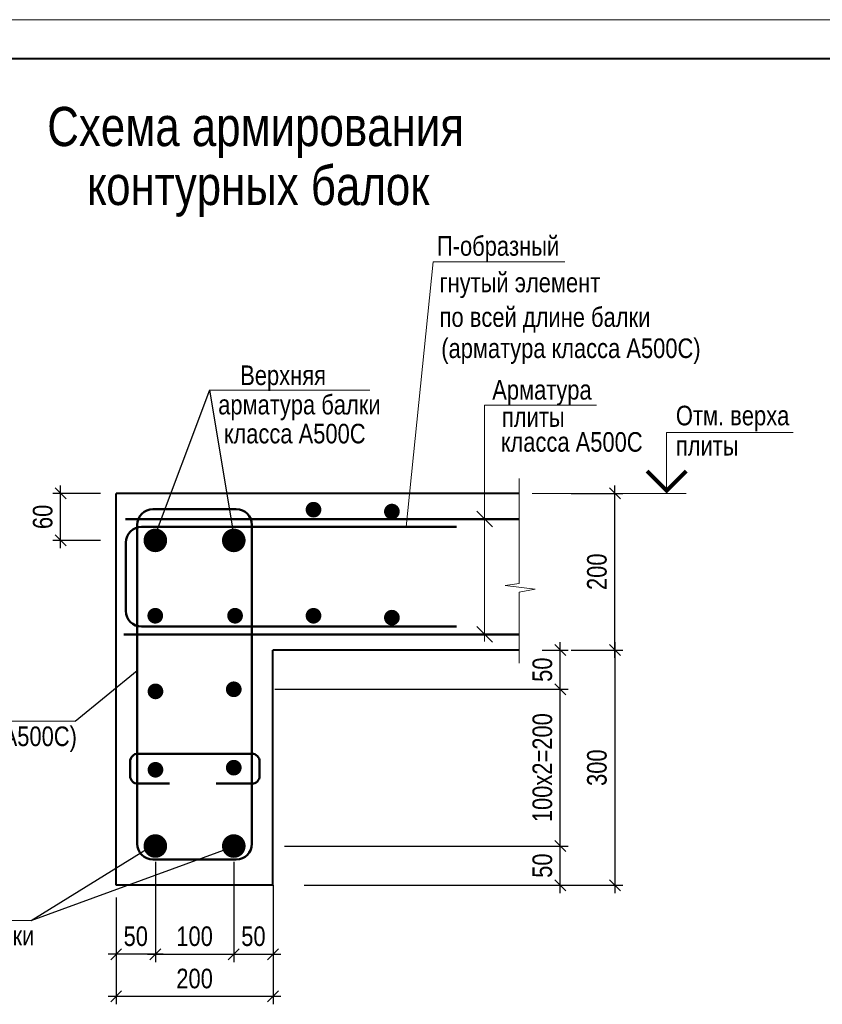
# Model space of a CAD drawing. Header units: millimetres. Extents: x 7861763 to 7919797, y 2044192 to 2085175.
# Tile 6 of 7: x 7893279 to 7903513, y 2072612 to 2085175. Entities that reach past the tile are written whole.
import ezdxf

# ---------------------------------------------------------------- set-up
doc = ezdxf.new("R2010")
doc.units = ezdxf.units.MM
doc.header["$MEASUREMENT"] = 0
for name, color, linetype, lineweight in [('300_РАЗМЕРЫ', 7, 'Continuous', 25), ('400_ТЕКСТ', 7, 'Continuous', 20), ('460_текст_арматуры', 7, 'Continuous', 20), ('СК-040-С(тены)', 12, 'Continuous', 40), ('СК-042-С-ОКНА', 7, 'Continuous', 20), ('СК-060-А(рматура)', 1, 'Continuous', 50), ('СК-200-Р(амка)', 7, 'Continuous', 40), ('СК-210-Р-РАМКА ЛИНИИ ТОНКИЕ', 7, 'Continuous', 15), ('СК-300-Р(азмеры)', 7, 'Continuous', 20), ('СК-360-Р-АРМАТУРА', 7, 'Continuous', 20), ('СК-400-Т(екст)', 7, 'Continuous', 20)]:
    doc.layers.add(name, color=color, linetype=linetype, lineweight=lineweight)
doc.styles.add('RUSS', font='arial.ttf', dxfattribs={"width": 0.8})
doc.dimstyles.new('10', dxfattribs={"dimtxt": 250, "dimasz": 140, "dimexe": 100, "dimexo": 200, "dimgap": 100, "dimtad": 1, "dimdec": 0, "dimlfac": 0.1, "dimzin": 0, "dimdsep": 46, "dimtxsty": 'RUSS', "dimblk1": 'OBLIQUE', "dimblk2": 'OBLIQUE', "dimsah": 1, "dimcen": 0, "dimdle": 100, "dimclrd": 256, "dimclre": 256, "dimclrt": 256, "dimadec": 0, "dimazin": 0, "dimtfac": 1, "dimtdec": 0, "dimtix": 1, "dimtmove": 2, "dimatfit": 3, "dimldrblk": 'OBLIQUE', "dimfxl": 1, "dimtvp": 0.014, "dimtolj": 1, "dimtzin": 0, "dimarcsym": 0})

# ---------------------------------------------------------------- blocks, each defined once
blk = doc.blocks.new('_OBLIQUE')
at = {"color": 0, "linetype": 'ByBlock'}
blk.add_line((-0.5, -0.5), (0.5, 0.5), dxfattribs=at)
blk = doc.blocks.new('*D70')
at = {"layer": '400_ТЕКСТ', "lineweight": -2, "transparency": 16777216}
for p, q in [((7896509, 2074131), (7896509, 2072612)), ((7894509, 2073975), (7894509, 2072612)), ((7896609, 2072712), (7894409, 2072712))]:
    blk.add_line(p, q, dxfattribs=at)
at = {"layer": 'Defpoints', "color": 0, "transparency": 16777216}
for p in [(7896509, 2074331), (7894509, 2074175), (7894509, 2072712)]:
    blk.add_point(p, dxfattribs=at)
at = {"layer": '400_ТЕКСТ', "lineweight": -2, "transparency": 16777216, "xscale": 140, "yscale": 140, "zscale": 140, "rotation": 180}
blk.add_blockref('_OBLIQUE', (7894509, 2072712), dxfattribs=at)
at = {"layer": '400_ТЕКСТ', "lineweight": -2, "transparency": 16777216, "xscale": 140, "yscale": 140, "zscale": 140}
blk.add_blockref('_OBLIQUE', (7896509, 2072712), dxfattribs=at)
at = {"layer": '400_ТЕКСТ', "transparency": 16777216, "insert": (7895509, 2072939), "char_height": 250, "attachment_point": 5, "style": 'RUSS'}
blk.add_mtext('\\A1;200', dxfattribs=at)
blk = doc.blocks.new('*D71')
at = {"layer": '300_РАЗМЕРЫ', "lineweight": -2, "ltscale": 0.05, "transparency": 16777216}
for p, q in [((7900868, 2077231), (7900868, 2074031)), ((7900309, 2077131), (7900968, 2077131)), ((7899728, 2074131), (7900968, 2074131))]:
    blk.add_line(p, q, dxfattribs=at)
at = {"layer": 'Defpoints', "color": 0, "ltscale": 0.05, "transparency": 16777216}
for p in [(7900109, 2077131), (7899528, 2074131), (7900868, 2074131)]:
    blk.add_point(p, dxfattribs=at)
at = {"layer": '300_РАЗМЕРЫ', "lineweight": -2, "ltscale": 0.05, "transparency": 16777216, "xscale": 140, "yscale": 140, "zscale": 140}
for p, rotation in [((7900868, 2077131), 90), ((7900868, 2074131), 270)]:
    blk.add_blockref('_OBLIQUE', p, dxfattribs=dict(at, rotation=rotation))
at = {"layer": '300_РАЗМЕРЫ', "ltscale": 0.05, "transparency": 16777216, "insert": (7900640, 2075631), "char_height": 250, "attachment_point": 5, "rotation": 90, "style": 'RUSS'}
blk.add_mtext('\\A1;300', dxfattribs=at)
blk = doc.blocks.new('*D72')
at = {"layer": '300_РАЗМЕРЫ', "lineweight": -2, "ltscale": 0.05, "transparency": 16777216}
for p, q in [((7900309, 2079131), (7900968, 2079131)), ((7900868, 2077031), (7900868, 2079231)), ((7900311, 2077131), (7900968, 2077131))]:
    blk.add_line(p, q, dxfattribs=at)
at = {"layer": 'Defpoints', "color": 0, "ltscale": 0.05, "transparency": 16777216}
for p in [(7900109, 2079131), (7900868, 2079131), (7900111, 2077131)]:
    blk.add_point(p, dxfattribs=at)
at = {"layer": '300_РАЗМЕРЫ', "lineweight": -2, "ltscale": 0.05, "transparency": 16777216, "xscale": 140, "yscale": 140, "zscale": 140}
for p, rotation in [((7900868, 2079131), 90), ((7900868, 2077131), 270)]:
    blk.add_blockref('_OBLIQUE', p, dxfattribs=dict(at, rotation=rotation))
at = {"layer": '300_РАЗМЕРЫ', "ltscale": 0.05, "transparency": 16777216, "insert": (7900640, 2078131), "char_height": 250, "attachment_point": 5, "rotation": 90, "style": 'RUSS'}
blk.add_mtext('\\A1;200', dxfattribs=at)
blk = doc.blocks.new('*D73')
at = {"layer": '300_РАЗМЕРЫ', "lineweight": -2, "ltscale": 0.05, "transparency": 16777216}
for p, q in [((7900172, 2074031), (7900172, 2074731)), ((7896657, 2074631), (7900272, 2074631)), ((7896907, 2074131), (7900272, 2074131))]:
    blk.add_line(p, q, dxfattribs=at)
at = {"layer": 'Defpoints', "color": 0, "ltscale": 0.05, "transparency": 16777216}
for p in [(7896457, 2074631), (7900172, 2074631), (7896707, 2074131)]:
    blk.add_point(p, dxfattribs=at)
at = {"layer": '300_РАЗМЕРЫ', "lineweight": -2, "ltscale": 0.05, "transparency": 16777216, "xscale": 140, "yscale": 140, "zscale": 140}
for p, rotation in [((7900172, 2074631), 90), ((7900172, 2074131), 270)]:
    blk.add_blockref('_OBLIQUE', p, dxfattribs=dict(at, rotation=rotation))
at = {"layer": '300_РАЗМЕРЫ', "ltscale": 0.05, "transparency": 16777216, "insert": (7899944, 2074381), "char_height": 250, "attachment_point": 5, "rotation": 90, "style": 'RUSS'}
blk.add_mtext('\\A1;50', dxfattribs=at)
blk = doc.blocks.new('*D74')
at = {"layer": '300_РАЗМЕРЫ', "lineweight": -2, "ltscale": 0.05, "transparency": 16777216}
for p, q in [((7900172, 2074531), (7900172, 2076731)), ((7896533, 2076631), (7900272, 2076631)), ((7896657, 2074631), (7900272, 2074631))]:
    blk.add_line(p, q, dxfattribs=at)
at = {"layer": 'Defpoints', "color": 0, "ltscale": 0.05, "transparency": 16777216}
for p in [(7896333, 2076631), (7900172, 2076631), (7896457, 2074631)]:
    blk.add_point(p, dxfattribs=at)
at = {"layer": '300_РАЗМЕРЫ', "lineweight": -2, "ltscale": 0.05, "transparency": 16777216, "xscale": 140, "yscale": 140, "zscale": 140}
for p, rotation in [((7900172, 2076631), 90), ((7900172, 2074631), 270)]:
    blk.add_blockref('_OBLIQUE', p, dxfattribs=dict(at, rotation=rotation))
at = {"layer": '300_РАЗМЕРЫ', "ltscale": 0.05, "transparency": 16777216, "insert": (7899944, 2075631), "char_height": 250, "attachment_point": 5, "rotation": 90, "style": 'RUSS'}
blk.add_mtext('\\A1;100x2=200', dxfattribs=at)
blk = doc.blocks.new('*D75')
at = {"layer": '300_РАЗМЕРЫ', "lineweight": -2, "ltscale": 0.05, "transparency": 16777216}
for p, q in [((7900172, 2076531), (7900172, 2077231)), ((7899942, 2077131), (7900272, 2077131)), ((7896533, 2076631), (7900272, 2076631))]:
    blk.add_line(p, q, dxfattribs=at)
at = {"layer": 'Defpoints', "color": 0, "ltscale": 0.05, "transparency": 16777216}
for p in [(7899742, 2077131), (7900172, 2077131), (7896333, 2076631)]:
    blk.add_point(p, dxfattribs=at)
at = {"layer": '300_РАЗМЕРЫ', "lineweight": -2, "ltscale": 0.05, "transparency": 16777216, "xscale": 140, "yscale": 140, "zscale": 140}
for p, rotation in [((7900172, 2077131), 90), ((7900172, 2076631), 270)]:
    blk.add_blockref('_OBLIQUE', p, dxfattribs=dict(at, rotation=rotation))
at = {"layer": '300_РАЗМЕРЫ', "ltscale": 0.05, "transparency": 16777216, "insert": (7899944, 2076881), "char_height": 250, "attachment_point": 5, "rotation": 90, "style": 'RUSS'}
blk.add_mtext('\\A1;50', dxfattribs=at)
blk = doc.blocks.new('*D76')
at = {"layer": '400_ТЕКСТ', "lineweight": -2, "transparency": 16777216}
for p, q in [((7895009, 2074422), (7895009, 2073151)), ((7894509, 2073931), (7894509, 2073151)), ((7895109, 2073251), (7894409, 2073251))]:
    blk.add_line(p, q, dxfattribs=at)
at = {"layer": 'Defpoints', "color": 0, "transparency": 16777216}
for p in [(7895009, 2074622), (7894509, 2074131), (7894509, 2073251)]:
    blk.add_point(p, dxfattribs=at)
at = {"layer": '400_ТЕКСТ', "lineweight": -2, "transparency": 16777216, "xscale": 140, "yscale": 140, "zscale": 140, "rotation": 180}
blk.add_blockref('_OBLIQUE', (7894509, 2073251), dxfattribs=at)
at = {"layer": '400_ТЕКСТ', "lineweight": -2, "transparency": 16777216, "xscale": 140, "yscale": 140, "zscale": 140}
blk.add_blockref('_OBLIQUE', (7895009, 2073251), dxfattribs=at)
at = {"layer": '400_ТЕКСТ', "transparency": 16777216, "insert": (7894759, 2073479), "char_height": 250, "attachment_point": 5, "style": 'RUSS'}
blk.add_mtext('\\A1;50', dxfattribs=at)
blk = doc.blocks.new('*D77')
at = {"layer": '400_ТЕКСТ', "lineweight": -2, "transparency": 16777216}
for p, q in [((7896009, 2074422), (7896009, 2073151)), ((7896509, 2073931), (7896509, 2073151)), ((7895909, 2073251), (7896609, 2073251))]:
    blk.add_line(p, q, dxfattribs=at)
at = {"layer": 'Defpoints', "color": 0, "transparency": 16777216}
for p in [(7896009, 2074622), (7896509, 2074131), (7896509, 2073251)]:
    blk.add_point(p, dxfattribs=at)
at = {"layer": '400_ТЕКСТ', "lineweight": -2, "transparency": 16777216, "xscale": 140, "yscale": 140, "zscale": 140, "rotation": 180}
blk.add_blockref('_OBLIQUE', (7896009, 2073251), dxfattribs=at)
at = {"layer": '400_ТЕКСТ', "lineweight": -2, "transparency": 16777216, "xscale": 140, "yscale": 140, "zscale": 140}
blk.add_blockref('_OBLIQUE', (7896509, 2073251), dxfattribs=at)
at = {"layer": '400_ТЕКСТ', "transparency": 16777216, "insert": (7896259, 2073479), "char_height": 250, "attachment_point": 5, "style": 'RUSS'}
blk.add_mtext('\\A1;50', dxfattribs=at)
blk = doc.blocks.new('*D78')
at = {"layer": '400_ТЕКСТ', "lineweight": -2, "transparency": 16777216}
for p, q in [((7895009, 2074431), (7895009, 2073151)), ((7896009, 2074431), (7896009, 2073151)), ((7894909, 2073251), (7896109, 2073251))]:
    blk.add_line(p, q, dxfattribs=at)
at = {"layer": 'Defpoints', "color": 0, "transparency": 16777216}
for p in [(7895009, 2074631), (7896009, 2074631), (7896009, 2073251)]:
    blk.add_point(p, dxfattribs=at)
at = {"layer": '400_ТЕКСТ', "lineweight": -2, "transparency": 16777216, "xscale": 140, "yscale": 140, "zscale": 140, "rotation": 180}
blk.add_blockref('_OBLIQUE', (7895009, 2073251), dxfattribs=at)
at = {"layer": '400_ТЕКСТ', "lineweight": -2, "transparency": 16777216, "xscale": 140, "yscale": 140, "zscale": 140}
blk.add_blockref('_OBLIQUE', (7896009, 2073251), dxfattribs=at)
at = {"layer": '400_ТЕКСТ', "transparency": 16777216, "insert": (7895509, 2073479), "char_height": 250, "attachment_point": 5, "style": 'RUSS'}
blk.add_mtext('\\A1;100', dxfattribs=at)
blk = doc.blocks.new('*D79')
at = {"layer": '300_РАЗМЕРЫ', "lineweight": -2, "ltscale": 0.05, "transparency": 16777216}
for p, q in [((7894309, 2079131), (7893700, 2079131)), ((7893800, 2078431), (7893800, 2079231)), ((7894309, 2078531), (7893700, 2078531))]:
    blk.add_line(p, q, dxfattribs=at)
at = {"layer": 'Defpoints', "color": 0, "ltscale": 0.05, "transparency": 16777216}
for p in [(7893800, 2079131), (7894509, 2079131), (7894509, 2078531)]:
    blk.add_point(p, dxfattribs=at)
at = {"layer": '300_РАЗМЕРЫ', "lineweight": -2, "ltscale": 0.05, "transparency": 16777216, "xscale": 140, "yscale": 140, "zscale": 140}
for p, rotation in [((7893800, 2079131), 90), ((7893800, 2078531), 270)]:
    blk.add_blockref('_OBLIQUE', p, dxfattribs=dict(at, rotation=rotation))
at = {"layer": '300_РАЗМЕРЫ', "ltscale": 0.05, "transparency": 16777216, "insert": (7893573, 2078831), "char_height": 250, "attachment_point": 5, "rotation": 90, "style": 'RUSS'}
blk.add_mtext('\\A1;60', dxfattribs=at)

msp = doc.modelspace()

# ---------------------------------------------------------------- linework, layer by layer
at = {"layer": '300_РАЗМЕРЫ', "ltscale": 0.05}
for p, q in [((7895698.9, 2080448.7), (7894979.2, 2078535.4)), ((7895698.9, 2080448.7), (7896023.9, 2078513.4)), ((7893987.3, 2076222.9), (7894776.6, 2076871.3)), ((7893424.6, 2073679.3), (7894972.2, 2074638.3)), ((7893424.6, 2073679.3), (7896018.8, 2074630.6))]:
    msp.add_line(p, q, dxfattribs=at)
at = {"layer": '400_ТЕКСТ'}
for p, q in [((7895698.9, 2080448.7), (7897743.5, 2080448.7)), ((7893987.3, 2076222.9), (7890735.9, 2076222.9)), ((7891380, 2073679.3), (7893424.6, 2073679.3))]:
    msp.add_line(p, q, dxfattribs=at)
at = {"layer": '460_текст_арматуры'}
msp.add_line((7901778.1, 2079131), (7899813.7, 2079131), dxfattribs=at)
msp.add_lwpolyline([(7899647.6, 2079322.5), (7899647.6, 2077982.2), (7899469.5, 2077954.9), (7899850.4, 2077907.7), (7899649.3, 2077869.1), (7899649.3, 2076965.6)], dxfattribs=at)
at = {"layer": 'СК-040-С(тены)'}
for p, q in [((7894508.6, 2074131), (7894508.6, 2079131)), ((7899647.6, 2079131), (7894508.6, 2079131)), ((7896508.6, 2074131), (7896508.6, 2077131)), ((7899649.3, 2077131), (7896508.6, 2077131)), ((7896508.6, 2074131), (7894508.6, 2074131))]:
    msp.add_line(p, q, dxfattribs=at)
at = {"layer": 'СК-042-С-ОКНА', "ltscale": 350}
for p, q in [((7900634.1, 2080257.1), (7899206, 2080257.1)), ((7899206, 2080257.1), (7899206, 2077240.7))]:
    msp.add_line(p, q, dxfattribs=at)
at = {"layer": 'СК-060-А(рматура)', "ltscale": 350}
for p, q in [((7896040.6, 2078929), (7894976.6, 2078929)), ((7896040.6, 2074461.1), (7894976.6, 2074461.1))]:
    msp.add_line(p, q, dxfattribs=at)
at = {"layer": 'СК-060-А(рматура)'}
for p, q in [((7899647.6, 2078802.1), (7894628.4, 2078802.1)), ((7894776.6, 2074661.1), (7894776.6, 2078729)), ((7898847.6, 2078702.1), (7894833.5, 2078702.1)), ((7896240.6, 2074661.1), (7896240.6, 2078729)), ((7894633.5, 2077631), (7894633.5, 2078502.1)), ((7898849.3, 2077431), (7894833.5, 2077431)), ((7899649.3, 2077331), (7894607.5, 2077331))]:
    msp.add_line(p, q, dxfattribs=at)
at = {"layer": 'СК-060-А(рматура)', "color": 7, "const_width": 100, "flags": 128}
for points in [[(7897075.2, 2078923, -1), (7896975.2, 2078923, -1)], [(7898074.9, 2078898.6, -1), (7897974.9, 2078898.6, -1)], [(7894957.7, 2077569.5, 1), (7895057.7, 2077569.5, 1)], [(7896075.2, 2077569.5, -1), (7895975.2, 2077569.5, -1)], [(7897075.2, 2077569.5, -1), (7896975.2, 2077569.5, -1)], [(7898074.9, 2077545.1, -1), (7897974.9, 2077545.1, -1)], [(7895958.6, 2076631, 1), (7896058.6, 2076631, 1)], [(7894960.2, 2076604.5, 1), (7895060.2, 2076604.5, 1)], [(7895958.6, 2075631, 1), (7896058.6, 2075631, 1)], [(7894960.2, 2075604.5, 1), (7895060.2, 2075604.5, 1)]]:
    msp.add_lwpolyline(points, format="xyb", close=True, dxfattribs=at)
at = {"layer": 'СК-060-А(рматура)', "color": 3, "const_width": 150.4, "flags": 128}
for points in [[(7895083.9, 2078531, -1), (7894933.4, 2078531, -1)], [(7895933.4, 2078531, 1), (7896083.9, 2078531, 1)], [(7895083.9, 2074631, -1), (7894933.4, 2074631, -1)], [(7895933.4, 2074631, 1), (7896083.9, 2074631, 1)]]:
    msp.add_lwpolyline(points, format="xyb", close=True, dxfattribs=at)
at = {"layer": 'СК-060-А(рматура)', "ltscale": 350}
msp.add_lwpolyline([(7895190.3, 2075427), (7894786.9, 2075427, -0.4142136), (7894686.9, 2075527), (7894686.9, 2075709, -0.4142136), (7894786.9, 2075809), (7896238.5, 2075809, -0.4142136), (7896338.5, 2075709), (7896338.5, 2075527, -0.4142136), (7896238.5, 2075427), (7895782.2, 2075427)], format="xyb", dxfattribs=at)
for centre, start, end in [((7894976.6, 2078729), 90, 180), ((7894976.6, 2074661.1), 180, 270)]:
    msp.add_arc(centre, 200, start, end, dxfattribs=at)
at = {"layer": 'СК-060-А(рматура)'}
for centre, start, end in [((7896040.6, 2078729), 0, 90), ((7894833.5, 2078502.1), 90, 180), ((7894833.5, 2077631), 180, 270), ((7896040.6, 2074661.1), 270, 0)]:
    msp.add_arc(centre, 200, start, end, dxfattribs=at)
at = {"layer": 'СК-200-Р(амка)'}
msp.add_line((7918111.7, 2084675), (7863763.2, 2084675), dxfattribs=at)
at = {"layer": 'СК-210-Р-РАМКА ЛИНИИ ТОНКИЕ'}
msp.add_line((7918611.7, 2085175), (7861763.2, 2085175), dxfattribs=at)
at = {"layer": 'СК-300-Р(азмеры)', "linetype": 'Continuous', "ltscale": 0.1}
msp.add_line((7901528.2, 2079131), (7901528.2, 2079907.2), dxfattribs=at)
at = {"layer": 'СК-300-Р(азмеры)'}
msp.add_line((7903142.7, 2079907.2), (7901528.2, 2079907.2), dxfattribs=at)
at = {"layer": 'СК-300-Р(азмеры)', "linetype": 'Continuous', "ltscale": 0.1, "const_width": 50}
msp.add_lwpolyline([(7901278.2, 2079416.4), (7901528.2, 2079166.4), (7901778.2, 2079416.4)], dxfattribs=at)
at = {"layer": 'СК-400-Т(екст)', "linetype": 'Continuous'}
for q in [(7898207.6, 2078702.1), (7900230.3, 2082085.1)]:
    msp.add_line((7898549.4, 2082085.1), q, dxfattribs=at)

# ---------------------------------------------------------------- block references
at = {"layer": 'СК-360-Р-АРМАТУРА', "xscale": -200, "yscale": 200, "zscale": 200, "rotation": 180}
for p in [(7899206, 2078802.1), (7899206, 2077331)]:
    msp.add_blockref('_OBLIQUE', p, dxfattribs=at)

# ---------------------------------------------------------------- texts
at = {"layer": 'СК-360-Р-АРМАТУРА', "style": 'RUSS', "width": 0.8}
for s, p in [('Верхняя', (7896090.7, 2080513.2)), ('Арматура', (7899304.6, 2080327.8)), ('арматура балки', (7895810.1, 2080138.4)), ('Отм. верха', (7901646.1, 2079999.2)), ('плиты', (7899428.4, 2079979.5)), ('плиты', (7901646.1, 2079614.2)), ('арматура балки', (7891394.1, 2073362.1))]:
    msp.add_text(s, height=250, dxfattribs=at).set_placement(p)
at = {"layer": 'СК-400-Т(екст)', "style": 'RUSS', "width": 0.8}
for s, p in [('Cхема армирования', (7893630.2, 2083562.1)), ('контурных балок', (7894137.1, 2082810.1))]:
    msp.add_text(s, height=500, dxfattribs=at).set_placement(p)
at = {"layer": 'СК-400-Т(екст)', "linetype": 'Continuous', "style": 'RUSS', "width": 0.8}
for s, p in [('П-образный', (7898599, 2082162.9)), ('гнутый элемент', (7898633.4, 2081697.2)), ('по всей длине балки', (7898633.4, 2081255.7)), ('(арматура класса А500С)', (7898654.3, 2080857.7)), (' класса А500С', (7895804.8, 2079768.8)), (' класса А500С', (7899337.4, 2079662.6)), ('(арматура класса А500С)', (7890701.2, 2075906.4))]:
    msp.add_text(s, height=250, dxfattribs=at).set_placement(p)

# ---------------------------------------------------------------- dimensions: what is measured, and where the dimension line sits
at = {"layer": '300_РАЗМЕРЫ', "ltscale": 0.05}
dim = msp.add_linear_dim(base=(7893800.1, 2079131), p1=(7894508.6, 2078531), p2=(7894508.6, 2079131), angle=90, dimstyle='10', dxfattribs=at)
dim.commit()
dim.dimension.update_dxf_attribs({"geometry": '*D79', "text_midpoint": (7893572.5, 2078831)})
for base, p1, p2, picture, middle in [((7900867.5, 2079131), (7900110.8, 2077131), (7900109.1, 2079131), '*D72', (7900639.9, 2078131)), ((7900171.9, 2077131), (7896333.2, 2076631), (7899741.6, 2077131), '*D75', (7899944.3, 2076881)), ((7900867.5, 2074131), (7900109.1, 2077131), (7899528, 2074131), '*D71', (7900639.8, 2075631)), ((7900171.9, 2074631), (7896707.1, 2074131), (7896457.1, 2074631), '*D73', (7899944.3, 2074381))]:
    dim = msp.add_linear_dim(base=base, p1=p1, p2=p2, angle=90, dimstyle='10', override={"dimscale": 1}, dxfattribs=at)
    dim.commit()
    dim.dimension.update_dxf_attribs({"geometry": picture, "text_midpoint": middle})
dim = msp.add_linear_dim(base=(7900171.9, 2076631), p1=(7896457.1, 2074631), p2=(7896333.2, 2076631), angle=90, text='100x2=<>', dimstyle='10', override={"dimscale": 1}, dxfattribs=at)
dim.commit()
dim.dimension.update_dxf_attribs({"geometry": '*D74', "text_midpoint": (7899944.3, 2075631)})
at = {"layer": '400_ТЕКСТ'}
for base, p1, p2, picture, middle in [((7894508.6, 2073251.3), (7895008.6, 2074621.8), (7894508.6, 2074131), '*D76', (7894758.6, 2073479)), ((7896008.6, 2073251.3), (7895008.6, 2074631), (7896008.6, 2074631), '*D78', (7895508.6, 2073479))]:
    dim = msp.add_linear_dim(base=base, p1=p1, p2=p2, dimstyle='10', override={"dimscale": 1}, dxfattribs=at)
    dim.commit()
    dim.dimension.update_dxf_attribs({"geometry": picture, "text_midpoint": middle})
for base, p1, p2, picture, middle in [((7896508.6, 2073251.3), (7896008.6, 2074621.8), (7896508.6, 2074131), '*D77', (7896258.6, 2073479)), ((7894508.6, 2072711.7), (7896508.6, 2074331), (7894508.6, 2074174.8), '*D70', (7895508.6, 2072939.3))]:
    dim = msp.add_linear_dim(base=base, p1=p1, p2=p2, angle=180, dimstyle='10', override={"dimscale": 1}, dxfattribs=at)
    dim.commit()
    dim.dimension.update_dxf_attribs({"geometry": picture, "text_midpoint": middle})

doc.saveas('drawing.dxf')
